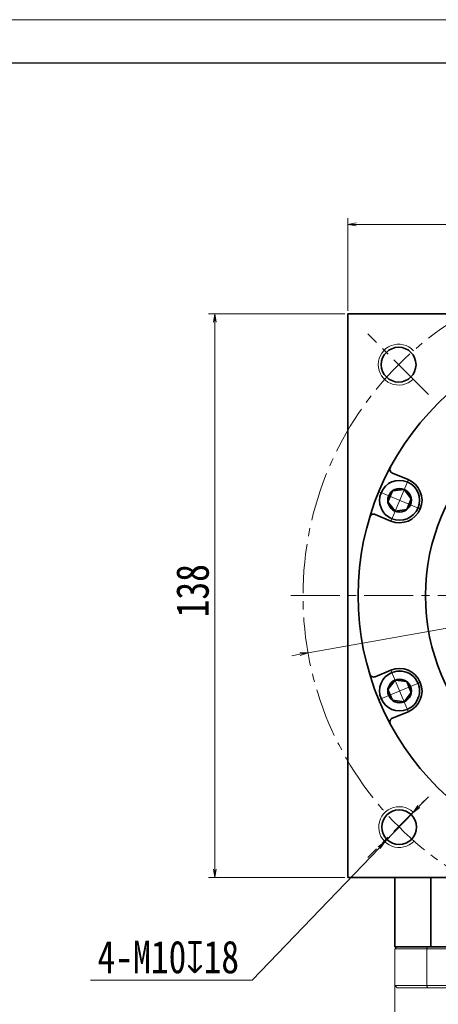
# Model space of a CAD drawing. Header units: millimetres. Extents: x -4 to 892, y 0 to 630.
# Tile 6 of 7: x 410 to 512, y 389 to 630. Entities that reach past the tile are written whole.
import ezdxf

# ---------------------------------------------------------------- set-up
doc = ezdxf.new("R2010")
doc.units = ezdxf.units.MM
doc.set_wipeout_variables(frame=1)
doc.linetypes.add('点画线', pattern=[18, 12, -2, 2, -2])
for name, color, linetype, lineweight in [('EB0', 7, 'Continuous', 35), ('中心线层', 1, '点画线', 18), ('图框_外框线', 7, 'Continuous', 18), ('尺寸线层', 3, 'Continuous', 18), ('粗实线层', 7, 'Continuous', 35)]:
    doc.layers.add(name, color=color, linetype=linetype, lineweight=lineweight)
doc.styles.add('宋体', font='SimSun.ttf', dxfattribs={"width": 0.8})
doc.dimstyles.new('A水平标注$0', dxfattribs={"dimtxt": 3.5, "dimasz": 2, "dimexe": 1.5, "dimexo": 3, "dimgap": 1.1, "dimtad": 1, "dimtoh": 1, "dimdec": 4, "dimdsep": 46, "dimtxsty": '宋体', "dimblk": 'OPEN', "dimcen": 3, "dimclrd": 3, "dimclre": 3, "dimclrt": 6, "dimadec": 0, "dimazin": 0, "dimtm": 1e-09, "dimtfac": 1, "dimtdec": 4, "dimtix": 1, "dimtmove": 0, "dimatfit": 3, "dimldrblk": 'OPEN', "dimfxl": 0, "dimlwd": 13, "dimlwe": 13, "dimarcsym": 0})
doc.dimstyles.new('D直径标注φ25', dxfattribs={"dimtxt": 3.5, "dimasz": 2, "dimexe": 1, "dimexo": 3, "dimtad": 1, "dimtoh": 1, "dimdec": 1, "dimdsep": 46, "dimtxsty": '宋体', "dimblk": 'OPEN', "dimcen": 3, "dimclrd": 3, "dimclre": 3, "dimclrt": 130, "dimadec": 0, "dimazin": 0, "dimtm": 1e-09, "dimtfac": 1, "dimtdec": 1, "dimtmove": 0, "dimatfit": 0, "dimldrblk": 'OPEN', "dimfxl": 0, "dimlwd": 13, "dimlwe": 13, "dimarcsym": 0})
doc.dimstyles.new('螺孔(M8-7H)', dxfattribs={"dimtxt": 3.5, "dimasz": 2, "dimexe": 1.25, "dimexo": 3, "dimtad": 1, "dimtoh": 1, "dimdec": 4, "dimdsep": 46, "dimtxsty": '宋体', "dimblk": 'OPEN', "dimcen": 3, "dimclrd": 3, "dimclre": 3, "dimclrt": 2, "dimadec": 0, "dimazin": 0, "dimtm": 1e-09, "dimtfac": 1, "dimtdec": 4, "dimtmove": 0, "dimatfit": 3, "dimldrblk": 'OPEN', "dimfxl": 0, "dimlwd": 9, "dimlwe": 9, "dimarcsym": 0})

# ---------------------------------------------------------------- blocks, each defined once
blk = doc.blocks.new('_Open')
at = {"color": 0, "linetype": 'ByBlock', "lineweight": -2}
for p, q in [((-1, 0.17), (0, 0)), ((-1, -0.17), (0, 0)), ((0, 0), (-1, 0))]:
    blk.add_line(p, q, dxfattribs=at)
blk = doc.blocks.new('*D14')
at = {"layer": 'Defpoints', "color": 0, "transparency": 16777216}
for p in [(492.4, 558.21), (457.54, 420.21), (492.4, 420.21)]:
    blk.add_point(p, dxfattribs=at)
at = {"layer": '尺寸线层', "color": 3, "lineweight": 13, "transparency": 16777216}
for p, q in [((489.4, 558.21), (456.04, 558.21)), ((457.54, 556.21), (457.54, 422.21)), ((489.4, 420.21), (456.04, 420.21))]:
    blk.add_line(p, q, dxfattribs=at)
at = {"layer": '尺寸线层', "color": 3, "lineweight": 13, "transparency": 16777216, "xscale": 2, "yscale": 2, "zscale": 2}
for p, rotation in [((457.54, 558.21), 90), ((457.54, 420.21), 270)]:
    blk.add_blockref('_Open', p, dxfattribs=dict(at, rotation=rotation))
at = {"layer": '尺寸线层', "color": 6, "transparency": 16777216, "insert": (452.13, 490.41), "char_height": 8, "attachment_point": 5, "rotation": 90, "style": '宋体', "bg_fill": 3, "box_fill_scale": 1.1, "bg_fill_color": 257, "bg_fill_transparency": 0}
blk.add_mtext('138', dxfattribs=at)
blk = doc.blocks.new('*D15')
at = {"layer": 'Defpoints', "color": 0, "transparency": 16777216}
for p in [(628.14, 580.13), (490.14, 555.96), (628.14, 555.96)]:
    blk.add_point(p, dxfattribs=at)
at = {"layer": '尺寸线层', "color": 3, "lineweight": 13, "transparency": 16777216}
for p, q in [((490.14, 558.96), (490.14, 581.63)), ((628.14, 558.96), (628.14, 581.63)), ((492.14, 580.13), (626.14, 580.13))]:
    blk.add_line(p, q, dxfattribs=at)
at = {"layer": '尺寸线层', "color": 3, "lineweight": 13, "transparency": 16777216, "xscale": 2, "yscale": 2, "zscale": 2, "rotation": 180}
blk.add_blockref('_Open', (490.14, 580.13), dxfattribs=at)
at = {"layer": '尺寸线层', "color": 3, "lineweight": 13, "transparency": 16777216, "xscale": 2, "yscale": 2, "zscale": 2}
blk.add_blockref('_Open', (628.14, 580.13), dxfattribs=at)
at = {"layer": '尺寸线层', "color": 6, "transparency": 16777216, "insert": (559.14, 585.54), "char_height": 8, "attachment_point": 5, "style": '宋体', "bg_fill": 3, "box_fill_scale": 1.1, "bg_fill_color": 257, "bg_fill_transparency": 0}
blk.add_mtext('138', dxfattribs=at)
blk = doc.blocks.new('*D23')
at = {"layer": 'Defpoints', "color": 0, "transparency": 16777216}
for p in [(637.91, 503.22), (480.38, 475.2)]:
    blk.add_point(p, dxfattribs=at)
at = {"layer": '尺寸线层', "color": 3, "lineweight": 13, "transparency": 16777216}
for p, q in [((650.72, 505.5), (639.88, 503.57)), ((672.42, 505.5), (650.72, 505.5)), ((480.38, 475.2), (637.91, 503.22)), ((478.41, 474.85), (476.44, 474.5))]:
    blk.add_line(p, q, dxfattribs=at)
at = {"layer": '尺寸线层', "color": 3, "lineweight": 13, "transparency": 16777216, "xscale": 2, "yscale": 2, "zscale": 2}
for p, rotation in [((637.91, 503.22), 190.0864135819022), ((480.38, 475.2), 10.08641358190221)]:
    blk.add_blockref('_Open', p, dxfattribs=dict(at, rotation=rotation))
at = {"layer": '尺寸线层', "color": 130, "transparency": 16777216, "insert": (662.32, 511.18), "char_height": 8, "attachment_point": 5, "style": '宋体', "bg_fill": 3, "box_fill_scale": 1.1, "bg_fill_color": 257, "bg_fill_transparency": 0}
blk.add_mtext('φ160', dxfattribs=at)
blk = doc.blocks.new('*X6')
at = {"layer": '中心线层', "linetype": '点画线', "lineweight": 18}
for p, q in [((0, -5.64), (0, 5.64)), ((-5.64, 0), (5.64, 0))]:
    blk.add_line(p, q, dxfattribs=at)
at = {"layer": '粗实线层'}
for p, q in [((-2.89, 0), (-1.44, 2.5)), ((-1.44, 2.5), (1.44, 2.5)), ((2.89, 0), (1.44, 2.5)), ((2.89, 0), (1.44, 2.5)), ((-2.89, 0), (-1.44, -2.5)), ((2.89, 0), (1.44, -2.5)), ((-1.44, -2.5), (1.44, -2.5))]:
    blk.add_line(p, q, dxfattribs=at)
blk.add_circle((0, 0), 2.89, dxfattribs=at)
for start, end in [(0, 180), (180, 360)]:
    blk.add_arc((0, 0), 4.89, start, end, dxfattribs=at)
blk = doc.blocks.new('*D33')
at = {"color": 3, "lineweight": 9, "transparency": 16777216}
for p, q in [((507.53, 437.58), (508.92, 439.03)), ((506.15, 436.14), (499.22, 428.93)), ((466.73, 395.09), (497.84, 427.49)), ((427.1, 395.09), (466.73, 395.09))]:
    blk.add_line(p, q, dxfattribs=at)
at = {"layer": 'Defpoints', "color": 0, "transparency": 16777216}
for p in [(506.15, 436.14), (499.22, 428.93)]:
    blk.add_point(p, dxfattribs=at)
at = {"color": 3, "lineweight": 9, "transparency": 16777216, "xscale": 2, "yscale": 2, "zscale": 2}
for p, rotation in [((506.15, 436.14), 226.1629249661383), ((499.22, 428.93), 46.16292496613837)]:
    blk.add_blockref('_Open', p, dxfattribs=dict(at, rotation=rotation))
at = {"color": 2, "transparency": 16777216, "insert": (446.16, 400.68), "char_height": 8, "attachment_point": 5, "style": '宋体', "bg_fill": 3, "box_fill_scale": 1.1, "bg_fill_color": 257, "bg_fill_transparency": 0}
blk.add_mtext('4-M10{\\famgdt|b0|i0|c0|p0;x}{18}', dxfattribs=at)

msp = doc.modelspace()

# ---------------------------------------------------------------- linework, layer by layer
at = {"color": 7, "linetype": 'Continuous', "lineweight": 15}
for p, q in [((509.44788, 393.7107), (501.64446, 393.7107)), ((502.14446, 393.2107), (509.63436, 393.2107)), ((559.14446, 393.7107), (509.44788, 393.7107)), ((509.63436, 393.2107), (551.57809, 393.2107))]:
    msp.add_line(p, q, dxfattribs=at)
for centre, start, end in [((502.5661, 545.76942), 43.2191625, 315.1591555), ((502.68405, 432.53423), 46.7509794, 316.9002039)]:
    msp.add_arc(centre, 5, start, end, dxfattribs=at)
for points in [[(501.64446, 359.7107), (501.64446, 393.7107)], [(501.64446, 393.7107), (502.14446, 393.2107)], [(509.44788, 393.7107), (509.63436, 393.2107)]]:
    msp.add_open_spline(points, degree=1, dxfattribs=at)
at = {"layer": 'EB0'}
msp.add_line((616.64446, 403.2107), (501.64446, 403.2107), dxfattribs=at)
at = {"layer": '中心线层'}
for p, q in [((509.90411, 538.45105), (495.04772, 553.30744)), ((509.90411, 439.97034), (495.04772, 425.11395))]:
    msp.add_line(p, q, dxfattribs=at)
at = {"layer": '图框_外框线', "color": 3}
msp.add_lwpolyline([(0, 0), (891.25509, 0), (891.25509, 630.24467), (0, 630.24467)], close=True, dxfattribs=at)
at = {"layer": '图框_外框线', "color": 3, "lineweight": 25}
msp.add_lwpolyline([(53.0509, 10.61018), (880.64491, 10.61018), (880.64491, 619.63449), (53.0509, 619.63449)], close=True, dxfattribs=at)
at = {"layer": '粗实线层'}
for p, q in [((628.14446, 558.2107), (490.14446, 558.2107)), ((490.14446, 558.2107), (490.14446, 420.2107)), ((504.89257, 517.63572), (501.03382, 519.23407)), ((500.68305, 470.94834), (496.8243, 469.35)), ((504.89257, 460.78567), (501.03382, 459.18732)), ((490.14446, 420.2107), (628.14446, 420.2107)), ((501.64446, 403.2107), (501.64446, 420.2107)), ((510.41002, 403.2107), (510.41002, 420.2107))]:
    msp.add_line(p, q, dxfattribs=at)
for centre, radius in [((559.14446, 489.2107), 66.5), ((502.5661, 545.76942), 4.25), ((502.68405, 432.53423), 4.25)]:
    msp.add_circle(centre, radius, dxfattribs=at)
for centre, radius, start, end in [((501.4165, 520.15795), 1, 151.8047151, 247.5000301), ((502.78781, 465.86701), 5.5, 292.5, 112.5), ((496.44161, 470.27387), 1, 196.8047151, 292.5000301), ((501.4165, 458.26344), 1, 112.4999699, 208.1952849)]:
    msp.add_arc(centre, radius, start, end, dxfattribs=at)

# ---------------------------------------------------------------- next in the draw order: dimensions: what is measured, and where the dimension line sits
at = {"layer": '尺寸线层'}
dim = msp.add_linear_dim(base=(457.54342, 420.2107), p1=(492.39867, 558.2107), p2=(492.39867, 420.2107), angle=270, dimstyle='A水平标注$0', override={"dimtxt": 8, "dimgap": 1.5, "dimblk": 'Open', "dimtfill": 1, "dimtfillclr": 256}, dxfattribs=at)
dim.commit()
dim.dimension.update_dxf_attribs({"geometry": '*D14', "text_midpoint": (457.54342, 490.41126), "dimtype": 160})

# ---------------------------------------------------------------- next in the draw order: linework, layer by layer
at = {"layer": '中心线层'}
msp.add_line((476.14446, 489.2107), (642.14446, 489.2107), dxfattribs=at)

# ---------------------------------------------------------------- next in the draw order: dimensions: what is measured, and where the dimension line sits
at = {"layer": '尺寸线层'}
dim = msp.add_linear_dim(base=(628.14446, 580.12834), p1=(490.14446, 555.95648), p2=(628.14446, 555.95648), dimstyle='A水平标注$0', override={"dimtxt": 8, "dimgap": 1.5, "dimblk": 'Open', "dimtfill": 1, "dimtfillclr": 256}, dxfattribs=at)
dim.commit()
dim.dimension.update_dxf_attribs({"geometry": '*D15', "text_midpoint": (559.14446, 585.53895)})

# ---------------------------------------------------------------- next in the draw order: linework, layer by layer
at = {"layer": '中心线层'}
msp.add_circle((559.14446, 489.2107), 80, dxfattribs=at)

# ---------------------------------------------------------------- next in the draw order: dimensions: what is measured, and where the dimension line sits
at = {"layer": '尺寸线层'}
dim = msp.add_diameter_dim_2p(p1=(480.38088, 475.20003), p2=(637.90804, 503.22136), dimstyle='D直径标注φ25', override={"dimtxt": 8, "dimgap": 1.5, "dimpost": 'φ<>'}, dxfattribs=at)
dim.commit()
dim.dimension.update_dxf_attribs({"geometry": '*D23', "text_midpoint": (650.7156, 505.4996), "dimtype": 163})

# ---------------------------------------------------------------- next in the draw order: wipeouts: each hides what was drawn before it
msp.add_wipeout([(500.91649, 470.38478), (500.89113, 470.37419), (500.86584, 470.36346), (500.8406, 470.35259), (500.81543, 470.34158), (500.79032, 470.33043), (500.76527, 470.31913), (500.74029, 470.3077), (500.71537, 470.29612), (500.69051, 470.28441), (500.66572, 470.27255), (500.641, 470.26056), (500.61635, 470.24843), (500.59177, 470.23616), (500.56725, 470.22375), (500.5428, 470.2112), (500.51843, 470.19852), (500.49413, 470.1857), (500.4699, 470.17274), (500.44574, 470.15965), (500.42166, 470.14642), (500.39765, 470.13306), (500.37372, 470.11956), (500.34986, 470.10593), (500.32608, 470.09217), (500.30238, 470.07827), (500.27876, 470.06424), (500.25521, 470.05007), (500.23175, 470.03578), (500.20836, 470.02135), (500.18506, 470.00679), (500.18506, 470.00679), (499.99448, 469.88066), (499.80999, 469.74576), (499.63202, 469.60239), (499.46093, 469.45086), (499.29711, 469.2915), (499.14092, 469.12466), (498.99269, 468.9507), (498.85275, 468.77001), (498.72141, 468.58298), (498.59895, 468.39002), (498.48564, 468.19154), (498.38173, 467.98799), (498.28744, 467.7798), (498.20298, 467.56744), (498.12854, 467.35136), (498.06427, 467.13204), (498.01033, 466.90996), (497.96681, 466.68559), (497.93383, 466.45944), (497.91145, 466.232), (497.89972, 466.00376), (497.89867, 465.77522), (497.9083, 465.54688), (497.92859, 465.31924), (497.95949, 465.09279), (498.00093, 464.86804), (498.05284, 464.64547), (498.11508, 464.42557), (498.18754, 464.20882), (498.27004, 463.99568), (498.27004, 463.99568), (498.36241, 463.78664), (498.46444, 463.58214), (498.57592, 463.38263), (498.6966, 463.18855), (498.82622, 463.00032), (498.96449, 462.81835), (499.11111, 462.64303), (499.26576, 462.47477), (499.42811, 462.31391), (499.59779, 462.16081), (499.77444, 462.01581), (499.95768, 461.87922), (500.14709, 461.75134), (500.34228, 461.63245), (500.5428, 461.52281), (500.74823, 461.42266), (500.95812, 461.33221), (501.172, 461.25168), (501.38941, 461.18122), (501.60988, 461.121), (501.83292, 461.07115), (502.05804, 461.03177), (502.28476, 461.00295), (502.51258, 460.98476), (502.74099, 460.97723), (502.96952, 460.98038), (503.19764, 460.99421), (503.42487, 461.01868), (503.6507, 461.05374), (503.87466, 461.09932), (503.87466, 461.09932), (503.90143, 461.1055), (503.92817, 461.11183), (503.95487, 461.11831), (503.98153, 461.12495), (504.00816, 461.13173), (504.03474, 461.13866), (504.06129, 461.14574), (504.0878, 461.15297), (504.11427, 461.16035), (504.14069, 461.16788), (504.16708, 461.17555), (504.19342, 461.18338), (504.21971, 461.19135), (504.24596, 461.19947), (504.27216, 461.20774), (504.29832, 461.21615), (504.32443, 461.22471), (504.35049, 461.23342), (504.3765, 461.24227), (504.40246, 461.25127), (504.42837, 461.26042), (504.45423, 461.26971), (504.48003, 461.27914), (504.50579, 461.28872), (504.53148, 461.29845), (504.55713, 461.30832), (504.58271, 461.31833), (504.60824, 461.32849), (504.63372, 461.33879), (504.65913, 461.34923), (504.65913, 461.34923), (504.89301, 461.45336), (505.12112, 461.56959), (505.34283, 461.6976), (505.55754, 461.83703), (505.76465, 461.98751), (505.96361, 462.14862), (506.15386, 462.31992), (506.33489, 462.50095), (506.50619, 462.6912), (506.66731, 462.89016), (506.81779, 463.09728), (506.95722, 463.31199), (507.08523, 463.5337), (507.20145, 463.76181), (507.30558, 463.99568), (507.39733, 464.23469), (507.47644, 464.47817), (507.5427, 464.72546), (507.59593, 464.97587), (507.63597, 465.22873), (507.66274, 465.48334), (507.67613, 465.739), (507.67613, 465.99501), (507.66274, 466.25067), (507.63597, 466.50528), (507.59593, 466.75814), (507.5427, 467.00855), (507.47644, 467.25584), (507.39733, 467.49932), (507.30558, 467.73833), (507.30558, 467.73833), (507.20145, 467.9722), (507.08523, 468.20031), (506.95722, 468.42202), (506.81779, 468.63673), (506.66731, 468.84385), (506.50619, 469.04281), (506.33489, 469.23306), (506.15386, 469.41409), (505.96361, 469.58539), (505.76465, 469.7465), (505.55754, 469.89698), (505.34283, 470.03642), (505.12112, 470.16442), (504.89301, 470.28065), (504.65913, 470.38478), (504.42012, 470.47652), (504.17664, 470.55563), (503.92936, 470.62189), (503.67894, 470.67512), (503.42608, 470.71517), (503.17147, 470.74193), (502.91581, 470.75533), (502.6598, 470.75533), (502.40414, 470.74193), (502.14954, 470.71517), (501.89668, 470.67512), (501.64626, 470.62189), (501.39897, 470.55563), (501.15549, 470.47652)]).dxf.layer = '粗实线层'

# ---------------------------------------------------------------- next in the draw order: linework, layer by layer
at = {"layer": '粗实线层'}
msp.add_line((500.68305, 507.47305), (496.8243, 509.07139), dxfattribs=at)
msp.add_circle((559.14446, 489.2107), 50, dxfattribs=at)
for centre, radius, start, end in [((502.78781, 512.55438), 5.5, 247.5, 67.5), ((496.44161, 508.14752), 1, 67.4999699, 163.1952849)]:
    msp.add_arc(centre, radius, start, end, dxfattribs=at)

# ---------------------------------------------------------------- next in the draw order: block references
at = {"layer": '粗实线层', "rotation": 112.5}
msp.add_blockref('*X6', (502.78781, 465.86701), dxfattribs=at)

# ---------------------------------------------------------------- next in the draw order: dimensions: what is measured, and where the dimension line sits
dim = msp.add_diameter_dim_2p(p1=(506.1471, 436.14079), p2=(499.221, 428.92766), text='4-M<>{\\famgdt|b0|i0|c0|p0;x}{18}', dimstyle='螺孔(M8-7H)', override={"dimtxt": 8, "dimgap": 1.5, "dimtad": 1, "dimtih": 0, "dimtoh": 1, "dimdec": 4, "dimlfac": 1, "dimpost": '<>', "dimcen": 0, "dimse1": 0, "dimse2": 0, "dimsd1": 0, "dimsd2": 0, "dimtix": 0, "dimtofl": 1, "dimatfit": 3, "dimtvp": 0.1})
dim.commit()
dim.dimension.update_dxf_attribs({"geometry": '*D33', "text_midpoint": (446.16433, 395.093), "dimtype": 163})

# ---------------------------------------------------------------- next in the draw order: wipeouts: each hides what was drawn before it
msp.add_wipeout([(504.65913, 517.07216), (504.63372, 517.0826), (504.60824, 517.0929), (504.58271, 517.10306), (504.55713, 517.11307), (504.53148, 517.12294), (504.50579, 517.13267), (504.48003, 517.14225), (504.45423, 517.15168), (504.42837, 517.16097), (504.40246, 517.17012), (504.3765, 517.17912), (504.35049, 517.18797), (504.32443, 517.19668), (504.29832, 517.20524), (504.27216, 517.21365), (504.24596, 517.22192), (504.21971, 517.23004), (504.19342, 517.23801), (504.16708, 517.24584), (504.14069, 517.25351), (504.11427, 517.26104), (504.0878, 517.26842), (504.06129, 517.27565), (504.03474, 517.28273), (504.00816, 517.28966), (503.98153, 517.29644), (503.95487, 517.30308), (503.92817, 517.30956), (503.90143, 517.31589), (503.87466, 517.32207), (503.87466, 517.32207), (503.6507, 517.36765), (503.42487, 517.40271), (503.19764, 517.42718), (502.96952, 517.44101), (502.74099, 517.44416), (502.51258, 517.43663), (502.28476, 517.41844), (502.05804, 517.38962), (501.83292, 517.35024), (501.60988, 517.30039), (501.38941, 517.24017), (501.172, 517.16971), (500.95812, 517.08918), (500.74823, 516.99873), (500.5428, 516.89858), (500.34228, 516.78894), (500.14709, 516.67005), (499.95768, 516.54217), (499.77444, 516.40558), (499.59779, 516.26058), (499.42811, 516.10748), (499.26576, 515.94662), (499.11111, 515.77836), (498.96449, 515.60304), (498.82622, 515.42107), (498.6966, 515.23284), (498.57592, 515.03876), (498.46444, 514.83925), (498.36241, 514.63475), (498.27004, 514.42571), (498.27004, 514.42571), (498.18754, 514.21257), (498.11508, 513.99582), (498.05284, 513.77592), (498.00093, 513.55335), (497.95949, 513.3286), (497.92859, 513.10215), (497.9083, 512.87451), (497.89867, 512.64617), (497.89972, 512.41763), (497.91145, 512.18939), (497.93383, 511.96195), (497.96681, 511.7358), (498.01033, 511.51143), (498.06427, 511.28935), (498.12854, 511.07003), (498.20298, 510.85395), (498.28744, 510.64159), (498.38173, 510.4334), (498.48564, 510.22985), (498.59895, 510.03137), (498.72141, 509.83841), (498.85275, 509.65138), (498.99269, 509.47069), (499.14092, 509.29673), (499.29711, 509.12989), (499.46093, 508.97053), (499.63202, 508.819), (499.80999, 508.67563), (499.99448, 508.54073), (500.18506, 508.4146), (500.18506, 508.4146), (500.20836, 508.40004), (500.23175, 508.38561), (500.25521, 508.37132), (500.27876, 508.35715), (500.30238, 508.34312), (500.32608, 508.32922), (500.34986, 508.31546), (500.37372, 508.30183), (500.39765, 508.28833), (500.42166, 508.27497), (500.44574, 508.26174), (500.4699, 508.24865), (500.49413, 508.23569), (500.51843, 508.22287), (500.5428, 508.21019), (500.56725, 508.19764), (500.59177, 508.18523), (500.61635, 508.17296), (500.641, 508.16083), (500.66572, 508.14884), (500.69051, 508.13698), (500.71537, 508.12527), (500.74029, 508.11369), (500.76527, 508.10226), (500.79032, 508.09096), (500.81543, 508.07981), (500.8406, 508.0688), (500.86584, 508.05793), (500.89113, 508.0472), (500.91649, 508.03661), (500.91649, 508.03661), (501.15549, 507.94487), (501.39897, 507.86576), (501.64626, 507.7995), (501.89668, 507.74627), (502.14954, 507.70622), (502.40414, 507.67946), (502.6598, 507.66606), (502.91581, 507.66606), (503.17147, 507.67946), (503.42608, 507.70622), (503.67894, 507.74627), (503.92936, 507.7995), (504.17664, 507.86576), (504.42012, 507.94487), (504.65913, 508.03661), (504.89301, 508.14074), (505.12112, 508.25697), (505.34283, 508.38497), (505.55754, 508.52441), (505.76465, 508.67489), (505.96361, 508.836), (506.15386, 509.0073), (506.33489, 509.18833), (506.50619, 509.37858), (506.66731, 509.57754), (506.81779, 509.78466), (506.95722, 509.99937), (507.08523, 510.22108), (507.20145, 510.44919), (507.30558, 510.68306), (507.30558, 510.68306), (507.39733, 510.92207), (507.47644, 511.16555), (507.5427, 511.41284), (507.59593, 511.66325), (507.63597, 511.91611), (507.66274, 512.17072), (507.67613, 512.42638), (507.67613, 512.68239), (507.66274, 512.93805), (507.63597, 513.19266), (507.59593, 513.44552), (507.5427, 513.69593), (507.47644, 513.94322), (507.39733, 514.1867), (507.30558, 514.42571), (507.20145, 514.65958), (507.08523, 514.88769), (506.95722, 515.1094), (506.81779, 515.32411), (506.66731, 515.53123), (506.50619, 515.73019), (506.33489, 515.92044), (506.15386, 516.10147), (505.96361, 516.27277), (505.76465, 516.43388), (505.55754, 516.58436), (505.34283, 516.72379), (505.12112, 516.8518), (504.89301, 516.96803)]).dxf.layer = '粗实线层'

# ---------------------------------------------------------------- next in the draw order: linework, layer by layer
at = {"color": 7, "linetype": 'Continuous', "lineweight": 15}
for p, q in [((501.64446, 402.7107), (509.44788, 402.7107)), ((501.64446, 402.7107), (501.64446, 393.7107)), ((509.63436, 403.2107), (502.14446, 403.2107)), ((509.44788, 402.7107), (608.84104, 402.7107)), ((509.44788, 393.7107), (509.44788, 402.7107)), ((608.65456, 403.2107), (509.63436, 403.2107))]:
    msp.add_line(p, q, dxfattribs=at)
for points in [[(501.64446, 402.7107), (502.14446, 403.2107)], [(509.44788, 402.7107), (509.63436, 403.2107)]]:
    msp.add_open_spline(points, degree=1, dxfattribs=at)

# ---------------------------------------------------------------- next in the draw order: block references
at = {"layer": '粗实线层', "rotation": 67.50000000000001}
msp.add_blockref('*X6', (502.78781, 512.55438), dxfattribs=at)

doc.saveas('drawing.dxf')
